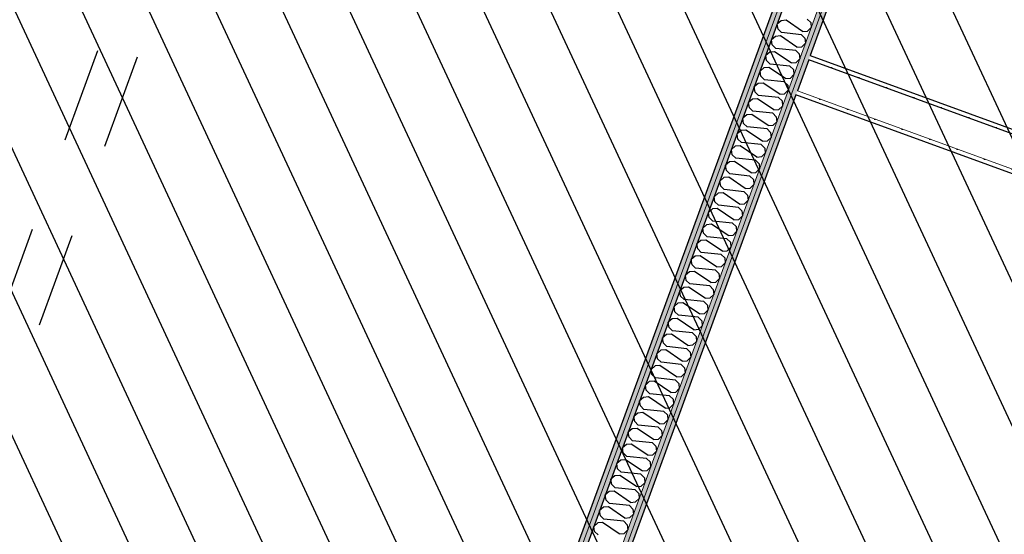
# Model space of a CAD drawing. Header units: millimetres. Extents: x 112481703 to 112588235, y 1264638581 to 1264713486.
# Tile 239 of 256: x 112568111 to 112571029, y 1264672463 to 1264673990. Entities that reach past the tile are written whole.
import ezdxf
from ezdxf.enums import TextEntityAlignment as Align

# ---------------------------------------------------------------- set-up
doc = ezdxf.new("R2010")
doc.units = ezdxf.units.MM
doc.header["$LTSCALE"] = 0.5
doc.header["$MEASUREMENT"] = 0
doc.linetypes.add('PLINE', pattern=[0])
doc.linetypes.add('Stiplet', pattern=[1128.888893, 564.444447, -564.444447])
doc.layers.add('235- Utvendig kledning og overflate', color=7, linetype='Continuous', lineweight=0)
doc.layers.add('236- Innvendig kledning og overflate', color=7, linetype='Continuous', lineweight=0)
for name, color, linetype in [('862- M___Nettoareal', 7, 'Continuous'), ('862- M___Nettoareal (1-100)', 7, 'Continuous'), ('862- M___Nettoareal(Polylinje)', 7, 'Continuous'), ('LA_farge_dekke_asfalt2', 7, 'Continuous'), ('Yttervegger.A225', 7, 'Continuous'), ('Yttervegger.A225 (Skravur)', 7, 'Continuous')]:
    doc.layers.add(name, color=color, linetype=linetype)
doc.styles.add('GENERATED_STYLE_1', font='arial.ttf')
pattern_1 = [(249.956, (112557650, 1264717795), (-81.357, 29.68231), [0, -50]), (249.956, (112557682.11, 1264717756.67), (-81.357, 29.68231), [0, -50])]

# ---------------------------------------------------------------- blocks, each defined once
blk = doc.blocks.new('Venterom_15_4', base_point=(112572849, 1264672720.4))
at = {"layer": '862- M___Nettoareal(Polylinje)', "linetype": 'PLINE', "flags": 128}
blk.add_lwpolyline([(112575137.3, 1264673821.7), (112572549.7, 1264674765.8), (112570984, 1264675337), (112570453.8, 1264673883.7), (112571697.9, 1264673429.8), (112571655.4, 1264673313.3), (112570411.3, 1264673767.2), (112569154.2, 1264670321.8), (112572339.8, 1264669159.6), (112572323, 1264669113.5), (112575315.5, 1264668021.8), (112575939.3, 1264669731.7), (112573914.6, 1264670470.4)], close=True, dxfattribs=at)
blk = doc.blocks.new('Legekontor_17_5', base_point=(112568609.9, 1264673572.4))
at = {"layer": '862- M___Nettoareal(Polylinje)', "linetype": 'PLINE', "flags": 128}
blk.add_lwpolyline([(112566022.5, 1264671464.3), (112569013.3, 1264670373.2), (112570843.1, 1264675388.5), (112569082, 1264676031), (112567852.3, 1264676479.6), (112567695.1, 1264676048.8)], close=True, dxfattribs=at)
blk = doc.blocks.new('*X211', base_point=(112557650, 1264717795))
at = {"layer": 'Yttervegger.A225 (Skravur)', "linetype": 'PLINE'}
for p, q in [((112570367.6, 1264673987.3), (112570355.9, 1264673977.2)), ((112570382.2, 1264673988.5), (112570367.6, 1264673987.3)), ((112570431.2, 1264673955.3), (112570382.2, 1264673988.5)), ((112570444.7, 1264673992), (112570455.1, 1264673981.8)), ((112570358.3, 1264673961.9), (112570355.9, 1264673977.2)), ((112570368.7, 1264673951.7), (112570358.3, 1264673961.9)), ((112570431.2, 1264673955.3), (112570445.8, 1264673956.4)), ((112570445.8, 1264673956.4), (112570456.4, 1264673966.9)), ((112570455.1, 1264673981.8), (112570456.4, 1264673966.9)), ((112570350.6, 1264673940.8), (112570338.9, 1264673930.6)), ((112570341.3, 1264673915.3), (112570338.9, 1264673930.6)), ((112570365.2, 1264673941.9), (112570350.6, 1264673940.8)), ((112570414.2, 1264673908.7), (112570365.2, 1264673941.9)), ((112570427.7, 1264673945.5), (112570368.7, 1264673951.7)), ((112570427.7, 1264673945.5), (112570438.1, 1264673935.3)), ((112570438.1, 1264673935.3), (112570439.5, 1264673920.3)), ((112570351.7, 1264673905.1), (112570341.3, 1264673915.3)), ((112570410.7, 1264673898.9), (112570351.7, 1264673905.1)), ((112570410.7, 1264673898.9), (112570421.1, 1264673888.7)), ((112570414.2, 1264673908.7), (112570428.8, 1264673909.8)), ((112570428.8, 1264673909.8), (112570439.5, 1264673920.3)), ((112570333.6, 1264673894.2), (112570321.9, 1264673884.1)), ((112570324.4, 1264673868.8), (112570321.9, 1264673884.1)), ((112570334.8, 1264673858.5), (112570324.4, 1264673868.8)), ((112570348.2, 1264673895.3), (112570333.6, 1264673894.2)), ((112570397.3, 1264673862.1), (112570348.2, 1264673895.3)), ((112570411.8, 1264673863.2), (112570422.5, 1264673873.8)), ((112570421.1, 1264673888.7), (112570422.5, 1264673873.8)), ((112570316.6, 1264673847.6), (112570304.9, 1264673837.5)), ((112570331.2, 1264673848.8), (112570316.6, 1264673847.6)), ((112570380.3, 1264673815.5), (112570331.2, 1264673848.8)), ((112570393.7, 1264673852.3), (112570334.8, 1264673858.5)), ((112570393.7, 1264673852.3), (112570404.1, 1264673842.1)), ((112570397.3, 1264673862.1), (112570411.8, 1264673863.2)), ((112570404.1, 1264673842.1), (112570405.5, 1264673827.2)), ((112570307.4, 1264673822.2), (112570304.9, 1264673837.5)), ((112570317.8, 1264673812), (112570307.4, 1264673822.2)), ((112570376.7, 1264673805.8), (112570317.8, 1264673812)), ((112570380.3, 1264673815.5), (112570394.8, 1264673816.7)), ((112570394.8, 1264673816.7), (112570405.5, 1264673827.2)), ((112570299.7, 1264673801.1), (112570287.9, 1264673790.9)), ((112570290.4, 1264673775.6), (112570287.9, 1264673790.9)), ((112570314.2, 1264673802.2), (112570299.7, 1264673801.1)), ((112570363.3, 1264673769), (112570314.2, 1264673802.2)), ((112570376.7, 1264673805.8), (112570387.1, 1264673795.5)), ((112570387.1, 1264673795.5), (112570388.5, 1264673780.6)), ((112570282.7, 1264673754.5), (112570270.9, 1264673744.4)), ((112570297.2, 1264673755.6), (112570282.7, 1264673754.5)), ((112570300.8, 1264673765.4), (112570290.4, 1264673775.6)), ((112570346.3, 1264673722.4), (112570297.2, 1264673755.6)), ((112570359.7, 1264673759.2), (112570300.8, 1264673765.4)), ((112570359.7, 1264673759.2), (112570370.1, 1264673749)), ((112570363.3, 1264673769), (112570377.8, 1264673770.1)), ((112570377.8, 1264673770.1), (112570388.5, 1264673780.6)), ((112570273.4, 1264673729), (112570270.9, 1264673744.4)), ((112570283.8, 1264673718.8), (112570273.4, 1264673729)), ((112570346.3, 1264673722.4), (112570360.8, 1264673723.5)), ((112570360.8, 1264673723.5), (112570371.5, 1264673734.1)), ((112570370.1, 1264673749), (112570371.5, 1264673734.1)), ((112570265.7, 1264673707.9), (112570253.9, 1264673697.8)), ((112570256.4, 1264673682.5), (112570253.9, 1264673697.8)), ((112570280.2, 1264673709), (112570265.7, 1264673707.9)), ((112570329.3, 1264673675.8), (112570280.2, 1264673709)), ((112570342.7, 1264673712.6), (112570283.8, 1264673718.8)), ((112570342.7, 1264673712.6), (112570353.1, 1264673702.4)), ((112570353.1, 1264673702.4), (112570354.5, 1264673687.5)), ((112570266.8, 1264673672.2), (112570256.4, 1264673682.5)), ((112570325.7, 1264673666), (112570266.8, 1264673672.2)), ((112570325.7, 1264673666), (112570336.1, 1264673655.8)), ((112570329.3, 1264673675.8), (112570343.8, 1264673677)), ((112570343.8, 1264673677), (112570354.5, 1264673687.5)), ((112570248.7, 1264673661.3), (112570236.9, 1264673651.2)), ((112570239.4, 1264673635.9), (112570236.9, 1264673651.2)), ((112570249.8, 1264673625.7), (112570239.4, 1264673635.9)), ((112570263.2, 1264673662.5), (112570248.7, 1264673661.3)), ((112570312.3, 1264673629.3), (112570263.2, 1264673662.5)), ((112570326.8, 1264673630.4), (112570337.5, 1264673640.9)), ((112570336.1, 1264673655.8), (112570337.5, 1264673640.9)), ((112570231.7, 1264673614.8), (112570220, 1264673604.6)), ((112570246.2, 1264673615.9), (112570231.7, 1264673614.8)), ((112570295.3, 1264673582.7), (112570246.2, 1264673615.9)), ((112570308.7, 1264673619.5), (112570249.8, 1264673625.7)), ((112570308.7, 1264673619.5), (112570319.1, 1264673609.3)), ((112570312.3, 1264673629.3), (112570326.8, 1264673630.4)), ((112570319.1, 1264673609.3), (112570320.5, 1264673594.3)), ((112570222.4, 1264673589.3), (112570220, 1264673604.6)), ((112570232.8, 1264673579.1), (112570222.4, 1264673589.3)), ((112570291.7, 1264673572.9), (112570232.8, 1264673579.1)), ((112570295.3, 1264673582.7), (112570309.9, 1264673583.8)), ((112570309.9, 1264673583.8), (112570320.5, 1264673594.3)), ((112570214.7, 1264673568.2), (112570203, 1264673558.1)), ((112570205.4, 1264673542.8), (112570203, 1264673558.1)), ((112570229.2, 1264673569.3), (112570214.7, 1264673568.2)), ((112570278.3, 1264673536.1), (112570229.2, 1264673569.3)), ((112570291.7, 1264673572.9), (112570302.1, 1264673562.7)), ((112570292.9, 1264673537.2), (112570303.5, 1264673547.8)), ((112570302.1, 1264673562.7), (112570303.5, 1264673547.8)), ((112570197.7, 1264673521.6), (112570186, 1264673511.5)), ((112570212.2, 1264673522.8), (112570197.7, 1264673521.6)), ((112570215.8, 1264673532.5), (112570205.4, 1264673542.8)), ((112570261.3, 1264673489.5), (112570212.2, 1264673522.8)), ((112570274.8, 1264673526.3), (112570215.8, 1264673532.5)), ((112570274.8, 1264673526.3), (112570285.2, 1264673516.1)), ((112570278.3, 1264673536.1), (112570292.9, 1264673537.2)), ((112570188.4, 1264673496.2), (112570186, 1264673511.5)), ((112570198.8, 1264673486), (112570188.4, 1264673496.2)), ((112570261.3, 1264673489.5), (112570275.9, 1264673490.7)), ((112570275.9, 1264673490.7), (112570286.5, 1264673501.2)), ((112570285.2, 1264673516.1), (112570286.5, 1264673501.2)), ((112570180.7, 1264673475.1), (112570169, 1264673464.9)), ((112570171.4, 1264673449.6), (112570169, 1264673464.9)), ((112570195.3, 1264673476.2), (112570180.7, 1264673475.1)), ((112570244.3, 1264673443), (112570195.3, 1264673476.2)), ((112570257.8, 1264673479.8), (112570198.8, 1264673486)), ((112570257.8, 1264673479.8), (112570268.2, 1264673469.5)), ((112570268.2, 1264673469.5), (112570269.5, 1264673454.6)), ((112570181.8, 1264673439.4), (112570171.4, 1264673449.6)), ((112570240.8, 1264673433.2), (112570181.8, 1264673439.4)), ((112570240.8, 1264673433.2), (112570251.2, 1264673423)), ((112570244.3, 1264673443), (112570258.9, 1264673444.1)), ((112570258.9, 1264673444.1), (112570269.5, 1264673454.6)), ((112570163.7, 1264673428.5), (112570152, 1264673418.4)), ((112570154.4, 1264673403), (112570152, 1264673418.4)), ((112570164.8, 1264673392.8), (112570154.4, 1264673403)), ((112570178.3, 1264673429.6), (112570163.7, 1264673428.5)), ((112570227.3, 1264673396.4), (112570178.3, 1264673429.6)), ((112570241.9, 1264673397.5), (112570252.5, 1264673408.1)), ((112570251.2, 1264673423), (112570252.5, 1264673408.1)), ((112570146.7, 1264673381.9), (112570135, 1264673371.8)), ((112570161.3, 1264673383), (112570146.7, 1264673381.9)), ((112570210.4, 1264673349.8), (112570161.3, 1264673383)), ((112570223.8, 1264673386.6), (112570164.8, 1264673392.8)), ((112570223.8, 1264673386.6), (112570234.2, 1264673376.4)), ((112570227.3, 1264673396.4), (112570241.9, 1264673397.5)), ((112570234.2, 1264673376.4), (112570235.6, 1264673361.5)), ((112570137.5, 1264673356.5), (112570135, 1264673371.8)), ((112570147.9, 1264673346.2), (112570137.5, 1264673356.5)), ((112570206.8, 1264673340), (112570147.9, 1264673346.2)), ((112570210.4, 1264673349.8), (112570224.9, 1264673351)), ((112570224.9, 1264673351), (112570235.6, 1264673361.5)), ((112570129.7, 1264673335.3), (112570118, 1264673325.2)), ((112570120.5, 1264673309.9), (112570118, 1264673325.2)), ((112570144.3, 1264673336.5), (112570129.7, 1264673335.3)), ((112570193.4, 1264673303.3), (112570144.3, 1264673336.5)), ((112570206.8, 1264673340), (112570217.2, 1264673329.8)), ((112570207.9, 1264673304.4), (112570218.6, 1264673314.9)), ((112570217.2, 1264673329.8), (112570218.6, 1264673314.9)), ((112570112.8, 1264673288.8), (112570101, 1264673278.6)), ((112570127.3, 1264673289.9), (112570112.8, 1264673288.8)), ((112570130.9, 1264673299.7), (112570120.5, 1264673309.9)), ((112570176.4, 1264673256.7), (112570127.3, 1264673289.9)), ((112570189.8, 1264673293.5), (112570130.9, 1264673299.7)), ((112570189.8, 1264673293.5), (112570200.2, 1264673283.3)), ((112570193.4, 1264673303.3), (112570207.9, 1264673304.4)), ((112570103.5, 1264673263.3), (112570101, 1264673278.6)), ((112570113.9, 1264673253.1), (112570103.5, 1264673263.3)), ((112570176.4, 1264673256.7), (112570190.9, 1264673257.8)), ((112570190.9, 1264673257.8), (112570201.6, 1264673268.3)), ((112570200.2, 1264673283.3), (112570201.6, 1264673268.3)), ((112570095.8, 1264673242.2), (112570084, 1264673232.1)), ((112570086.5, 1264673216.8), (112570084, 1264673232.1)), ((112570110.3, 1264673243.3), (112570095.8, 1264673242.2)), ((112570159.4, 1264673210.1), (112570110.3, 1264673243.3)), ((112570172.8, 1264673246.9), (112570113.9, 1264673253.1)), ((112570172.8, 1264673246.9), (112570183.2, 1264673236.7)), ((112570183.2, 1264673236.7), (112570184.6, 1264673221.8)), ((112570096.9, 1264673206.5), (112570086.5, 1264673216.8)), ((112570155.8, 1264673200.3), (112570096.9, 1264673206.5)), ((112570155.8, 1264673200.3), (112570166.2, 1264673190.1)), ((112570159.4, 1264673210.1), (112570173.9, 1264673211.2)), ((112570173.9, 1264673211.2), (112570184.6, 1264673221.8)), ((112570078.8, 1264673195.6), (112570067, 1264673185.5)), ((112570069.5, 1264673170.2), (112570067, 1264673185.5)), ((112570079.9, 1264673160), (112570069.5, 1264673170.2)), ((112570093.3, 1264673196.8), (112570078.8, 1264673195.6)), ((112570142.4, 1264673163.5), (112570093.3, 1264673196.8)), ((112570156.9, 1264673164.7), (112570167.6, 1264673175.2)), ((112570166.2, 1264673190.1), (112570167.6, 1264673175.2)), ((112570061.8, 1264673149.1), (112570050, 1264673138.9)), ((112570076.3, 1264673150.2), (112570061.8, 1264673149.1)), ((112570125.4, 1264673117), (112570076.3, 1264673150.2)), ((112570138.8, 1264673153.8), (112570079.9, 1264673160)), ((112570138.8, 1264673153.8), (112570149.2, 1264673143.5)), ((112570142.4, 1264673163.5), (112570156.9, 1264673164.7)), ((112570149.2, 1264673143.5), (112570150.6, 1264673128.6)), ((112570052.5, 1264673123.6), (112570050, 1264673138.9)), ((112570062.9, 1264673113.4), (112570052.5, 1264673123.6)), ((112570121.8, 1264673107.2), (112570062.9, 1264673113.4)), ((112570125.4, 1264673117), (112570139.9, 1264673118.1)), ((112570139.9, 1264673118.1), (112570150.6, 1264673128.6)), ((112570044.8, 1264673102.5), (112570033, 1264673092.4)), ((112570035.5, 1264673077), (112570033, 1264673092.4)), ((112570059.3, 1264673103.6), (112570044.8, 1264673102.5)), ((112570108.4, 1264673070.4), (112570059.3, 1264673103.6)), ((112570121.8, 1264673107.2), (112570132.2, 1264673097)), ((112570123, 1264673071.5), (112570133.6, 1264673082.1)), ((112570132.2, 1264673097), (112570133.6, 1264673082.1)), ((112570027.8, 1264673055.9), (112570016.1, 1264673045.8)), ((112570042.3, 1264673057), (112570027.8, 1264673055.9)), ((112570045.9, 1264673066.8), (112570035.5, 1264673077)), ((112570091.4, 1264673023.8), (112570042.3, 1264673057)), ((112570104.8, 1264673060.6), (112570045.9, 1264673066.8)), ((112570104.8, 1264673060.6), (112570115.2, 1264673050.4)), ((112570108.4, 1264673070.4), (112570123, 1264673071.5)), ((112570018.5, 1264673030.5), (112570016.1, 1264673045.8)), ((112570028.9, 1264673020.2), (112570018.5, 1264673030.5)), ((112570091.4, 1264673023.8), (112570106, 1264673025)), ((112570106, 1264673025), (112570116.6, 1264673035.5)), ((112570115.2, 1264673050.4), (112570116.6, 1264673035.5)), ((112570010.8, 1264673009.3), (112569999.1, 1264672999.2)), ((112570001.5, 1264672983.9), (112569999.1, 1264672999.2)), ((112570025.3, 1264673010.5), (112570010.8, 1264673009.3)), ((112570074.4, 1264672977.3), (112570025.3, 1264673010.5)), ((112570087.8, 1264673014), (112570028.9, 1264673020.2)), ((112570087.8, 1264673014), (112570098.2, 1264673003.8)), ((112570098.2, 1264673003.8), (112570099.6, 1264672988.9)), ((112570011.9, 1264672973.7), (112570001.5, 1264672983.9)), ((112570070.9, 1264672967.5), (112570011.9, 1264672973.7)), ((112570070.9, 1264672967.5), (112570081.3, 1264672957.2)), ((112570074.4, 1264672977.3), (112570089, 1264672978.4)), ((112570089, 1264672978.4), (112570099.6, 1264672988.9)), ((112569993.8, 1264672962.8), (112569982.1, 1264672952.6)), ((112569984.5, 1264672937.3), (112569982.1, 1264672952.6)), ((112569994.9, 1264672927.1), (112569984.5, 1264672937.3)), ((112570008.4, 1264672963.9), (112569993.8, 1264672962.8)), ((112570057.4, 1264672930.7), (112570008.4, 1264672963.9)), ((112570072, 1264672931.8), (112570082.6, 1264672942.3)), ((112570081.3, 1264672957.2), (112570082.6, 1264672942.3)), ((112569976.8, 1264672916.2), (112569965.1, 1264672906.1)), ((112569967.5, 1264672890.8), (112569965.1, 1264672906.1)), ((112569991.4, 1264672917.3), (112569976.8, 1264672916.2)), ((112570040.4, 1264672884.1), (112569991.4, 1264672917.3)), ((112570053.9, 1264672920.9), (112569994.9, 1264672927.1)), ((112570053.9, 1264672920.9), (112570064.3, 1264672910.7)), ((112570057.4, 1264672930.7), (112570072, 1264672931.8)), ((112570064.3, 1264672910.7), (112570065.6, 1264672895.8)), ((112569977.9, 1264672880.5), (112569967.5, 1264672890.8)), ((112570036.9, 1264672874.3), (112569977.9, 1264672880.5)), ((112570040.4, 1264672884.1), (112570055, 1264672885.2)), ((112570055, 1264672885.2), (112570065.6, 1264672895.8)), ((112569959.8, 1264672869.6), (112569948.1, 1264672859.5)), ((112569950.6, 1264672844.2), (112569948.1, 1264672859.5)), ((112569974.4, 1264672870.7), (112569959.8, 1264672869.6)), ((112570023.5, 1264672837.5), (112569974.4, 1264672870.7)), ((112570036.9, 1264672874.3), (112570047.3, 1264672864.1)), ((112570038, 1264672838.7), (112570048.7, 1264672849.2)), ((112570047.3, 1264672864.1), (112570048.7, 1264672849.2)), ((112569942.8, 1264672823.1), (112569931.1, 1264672812.9)), ((112569957.4, 1264672824.2), (112569942.8, 1264672823.1)), ((112569961, 1264672834), (112569950.6, 1264672844.2)), ((112570006.5, 1264672791), (112569957.4, 1264672824.2)), ((112570019.9, 1264672827.8), (112569961, 1264672834)), ((112570019.9, 1264672827.8), (112570030.3, 1264672817.5)), ((112570023.5, 1264672837.5), (112570038, 1264672838.7)), ((112569933.6, 1264672797.6), (112569931.1, 1264672812.9)), ((112569944, 1264672787.4), (112569933.6, 1264672797.6)), ((112570006.5, 1264672791), (112570021, 1264672792.1)), ((112570021, 1264672792.1), (112570031.7, 1264672802.6)), ((112570030.3, 1264672817.5), (112570031.7, 1264672802.6)), ((112569925.8, 1264672776.5), (112569914.1, 1264672766.4)), ((112569916.6, 1264672751), (112569914.1, 1264672766.4)), ((112569940.4, 1264672777.6), (112569925.8, 1264672776.5)), ((112569989.5, 1264672744.4), (112569940.4, 1264672777.6)), ((112570002.9, 1264672781.2), (112569944, 1264672787.4)), ((112570002.9, 1264672781.2), (112570013.3, 1264672771)), ((112570013.3, 1264672771), (112570014.7, 1264672756)), ((112569923.4, 1264672731), (112569908.9, 1264672729.9)), ((112569927, 1264672740.8), (112569916.6, 1264672751)), ((112569972.5, 1264672697.8), (112569923.4, 1264672731)), ((112569985.9, 1264672734.6), (112569927, 1264672740.8)), ((112569985.9, 1264672734.6), (112569996.3, 1264672724.4)), ((112569989.5, 1264672744.4), (112570004, 1264672745.5)), ((112570004, 1264672745.5), (112570014.7, 1264672756)), ((112569908.9, 1264672729.9), (112569897.1, 1264672719.8)), ((112569899.6, 1264672704.5), (112569897.1, 1264672719.8)), ((112569910, 1264672694.2), (112569899.6, 1264672704.5)), ((112569987, 1264672699), (112569997.7, 1264672709.5)), ((112569996.3, 1264672724.4), (112569997.7, 1264672709.5)), ((112569891.9, 1264672683.3), (112569880.1, 1264672673.2)), ((112569882.6, 1264672657.9), (112569880.1, 1264672673.2)), ((112569906.4, 1264672684.5), (112569891.9, 1264672683.3)), ((112569955.5, 1264672651.3), (112569906.4, 1264672684.5)), ((112569968.9, 1264672688), (112569910, 1264672694.2)), ((112569968.9, 1264672688), (112569979.3, 1264672677.8)), ((112569972.5, 1264672697.8), (112569987, 1264672699)), ((112569979.3, 1264672677.8), (112569980.7, 1264672662.9)), ((112569893, 1264672647.7), (112569882.6, 1264672657.9)), ((112569951.9, 1264672641.5), (112569893, 1264672647.7)), ((112569955.5, 1264672651.3), (112569970, 1264672652.4)), ((112569970, 1264672652.4), (112569980.7, 1264672662.9)), ((112569874.9, 1264672636.8), (112569863.1, 1264672626.6)), ((112569865.6, 1264672611.3), (112569863.1, 1264672626.6)), ((112569889.4, 1264672637.9), (112569874.9, 1264672636.8)), ((112569938.5, 1264672604.7), (112569889.4, 1264672637.9)), ((112569951.9, 1264672641.5), (112569962.3, 1264672631.2)), ((112569953, 1264672605.8), (112569963.7, 1264672616.3)), ((112569962.3, 1264672631.2), (112569963.7, 1264672616.3)), ((112569857.9, 1264672590.2), (112569846.1, 1264672580.1)), ((112569872.4, 1264672591.3), (112569857.9, 1264672590.2)), ((112569876, 1264672601.1), (112569865.6, 1264672611.3)), ((112569921.5, 1264672558.1), (112569872.4, 1264672591.3)), ((112569934.9, 1264672594.9), (112569876, 1264672601.1)), ((112569934.9, 1264672594.9), (112569945.3, 1264672584.7)), ((112569938.5, 1264672604.7), (112569953, 1264672605.8)), ((112569945.3, 1264672584.7), (112569946.7, 1264672569.8)), ((112569848.6, 1264672564.8), (112569846.1, 1264672580.1)), ((112569859, 1264672554.5), (112569848.6, 1264672564.8)), ((112569921.5, 1264672558.1), (112569936, 1264672559.2)), ((112569936, 1264672559.2), (112569946.7, 1264672569.8)), ((112569840.9, 1264672543.6), (112569829.2, 1264672533.5)), ((112569831.6, 1264672518.2), (112569829.2, 1264672533.5)), ((112569855.4, 1264672544.7), (112569840.9, 1264672543.6)), ((112569904.5, 1264672511.5), (112569855.4, 1264672544.7)), ((112569917.9, 1264672548.3), (112569859, 1264672554.5)), ((112569917.9, 1264672548.3), (112569928.3, 1264672538.1)), ((112569928.3, 1264672538.1), (112569929.7, 1264672523.2)), ((112569823.9, 1264672497.1), (112569812.2, 1264672486.9)), ((112569838.4, 1264672498.2), (112569823.9, 1264672497.1)), ((112569842, 1264672508), (112569831.6, 1264672518.2)), ((112569887.5, 1264672465), (112569838.4, 1264672498.2)), ((112569900.9, 1264672501.8), (112569842, 1264672508)), ((112569900.9, 1264672501.8), (112569911.3, 1264672491.5)), ((112569904.5, 1264672511.5), (112569919.1, 1264672512.7)), ((112569919.1, 1264672512.7), (112569929.7, 1264672523.2)), ((112569814.6, 1264672471.6), (112569812.2, 1264672486.9)), ((112569825, 1264672461.4), (112569814.6, 1264672471.6)), ((112569902.1, 1264672466.1), (112569912.7, 1264672476.6)), ((112569911.3, 1264672491.5), (112569912.7, 1264672476.6)), ((112569887.5, 1264672465), (112569902.1, 1264672466.1))]:
    blk.add_line(p, q, dxfattribs=at)
blk = doc.blocks.new('Label_69', base_point=(112572284.7, 1264672030))
at = {"layer": '862- M___Nettoareal (1-100)', "char_height": 200, "attachment_point": 1, "rotation": 249.956, "style": 'GENERATED_STYLE_1'}
for s, insert in [('\\A1;{\\pql;\\pt0,241000;\\fArial|b0|i0|c0|p0;\\W1.000000;27,4\\fArial|b0|i0|c0|p0;\\W1.000000;\\A1{\\H.66x;\\S^  ;}\\fArial|b0|i0|c0|p0;\\W1.000000; m\\fArial|b0|i0|c0|p0;\\W1.000000;\\A1{\\H.66x;\\S2^  ;}\\fArial|b0|i0|c0|p0;\\W1.000000;\\fArial|b0|i0|c0|p0;\\W1.000000;\\fArial|b0|i0|c0|p0;\\W1.000000;\\fArial|b0|i0|c0|p0;\\W1.000000;\\fArial|b0|i0|c0|p0;\\W1.000000;\\fArial|b0|i0|c0|p0;\\W1.000000;\\fArial|b0|i0|c0|p0;\\W1.000000;\\A1{\\H.66x;\\S^  ;}\\fArial|b0|i0|c0|p0;\\W1.000000;\\fArial|b0|i0|c0|p0;\\W1.000000;\\A1{\\H.66x;\\S^  ;}\\fArial|b0|i0|c0|p0;\\W1.000000;\\fArial|b0|i0|c0|p0;\\W1.000000;\\fArial|b0|i0|c0|p0;\\W1.000000;\\fArial|b0|i0|c0|p0;\\W1.000000;\\fArial|b0|i0|c0|p0;\\W1.000000;\\fArial|b0|i0|c0|p0;\\W1.000000;\\fArial|b0|i0|c0|p0;\\W1.000000;\\A1{\\H.66x;\\S^  ;}\\fArial|b0|i0|c0|p0;\\W1.000000;\\fArial|b0|i0|c0|p0;\\W1.000000;\\A1{\\H.66x;\\S^  ;}\\fArial|b0|i0|c0|p0;\\W1.000000;\\fArial|b0|i0|c0|p0;\\W1.000000;\\fArial|b0|i0|c0|p0;\\W1.000000;\\fArial|b0|i0|c0|p0;\\W1.000000;\\fArial|b0|i0|c0|p0;\\W1.000000;\\fArial|b0|i0|c0|p0;\\W1.000000;\\fArial|b0|i0|c0|p0;\\W1.000000;\\A1{\\H.66x;\\S^  ;}\\fArial|b0|i0|c0|p0;\\W1.000000;\\fArial|b0|i0|c0|p0;\\W1.000000;\\A1{\\H.66x;\\S^  ;}\\fArial|b0|i0|c0|p0;\\W1.000000;\\fArial|b0|i0|c0|p0;\\W1.000000;\\fArial|b0|i0|c0|p0;\\W1.000000;\\fArial|b0|i0|c0|p0;\\W1.000000;\\fArial|b0|i0|c0|p0;\\W1.000000;\\fArial|b0|i0|c0|p0;\\W1.000000;\\fArial|b0|i0|c0|p0;\\W1.000000;\\A1{\\H.66x;\\S^  ;}\\fArial|b0|i0|c0|p0;\\W1.000000;\\fArial|b0|i0|c0|p0;\\W1.000000;\\A1{\\H.66x;\\S^  ;}\\fArial|b0|i0|c0|p0;\\W1.000000;\\fArial|b0|i0|c0|p0;\\W1.000000;\\fArial|b0|i0|c0|p0;\\W1.000000;\\fArial|b0|i0|c0|p0;\\W1.000000;\\fArial|b0|i0|c0|p0;\\W1.000000;\\fArial|b0|i0|c0|p0;\\W1.000000;\\fArial|b0|i0|c0|p0;\\W1.000000;\\fArial|b0|i0|c0|p0;\\W1.000000;}', (112572289.2, 1264672642.6)), ('\\A1;{\\pql;\\pt0,241000;\\fArial|b0|i0|c0|p0;\\W1.000000;Venterom\\fArial|b0|i0|c0|p0;\\W1.000000;\\A1{\\H.66x;\\S^  ;}\\fArial|b0|i0|c0|p0;\\W1.000000;\\fArial|b0|i0|c0|p0;\\W1.000000;\\A1{\\H.66x;\\S^  ;}\\fArial|b0|i0|c0|p0;\\W1.000000;\\fArial|b0|i0|c0|p0;\\W1.000000;\\fArial|b0|i0|c0|p0;\\W1.000000;\\fArial|b0|i0|c0|p0;\\W1.000000;\\fArial|b0|i0|c0|p0;\\W1.000000;\\fArial|b0|i0|c0|p0;\\W1.000000;\\fArial|b0|i0|c0|p0;\\W1.000000;\\A1{\\H.66x;\\S^  ;}\\fArial|b0|i0|c0|p0;\\W1.000000;\\fArial|b0|i0|c0|p0;\\W1.000000;\\A1{\\H.66x;\\S^  ;}\\fArial|b0|i0|c0|p0;\\W1.000000;\\fArial|b0|i0|c0|p0;\\W1.000000;\\fArial|b0|i0|c0|p0;\\W1.000000;\\fArial|b0|i0|c0|p0;\\W1.000000;\\fArial|b0|i0|c0|p0;\\W1.000000;\\fArial|b0|i0|c0|p0;\\W1.000000;\\fArial|b0|i0|c0|p0;\\W1.000000;\\A1{\\H.66x;\\S^  ;}\\fArial|b0|i0|c0|p0;\\W1.000000;\\fArial|b0|i0|c0|p0;\\W1.000000;\\A1{\\H.66x;\\S^  ;}\\fArial|b0|i0|c0|p0;\\W1.000000;\\fArial|b0|i0|c0|p0;\\W1.000000;\\fArial|b0|i0|c0|p0;\\W1.000000;\\fArial|b0|i0|c0|p0;\\W1.000000;\\fArial|b0|i0|c0|p0;\\W1.000000;\\fArial|b0|i0|c0|p0;\\W1.000000;\\fArial|b0|i0|c0|p0;\\W1.000000;\\A1{\\H.66x;\\S^  ;}\\fArial|b0|i0|c0|p0;\\W1.000000;\\fArial|b0|i0|c0|p0;\\W1.000000;\\A1{\\H.66x;\\S^  ;}\\fArial|b0|i0|c0|p0;\\W1.000000;\\fArial|b0|i0|c0|p0;\\W1.000000;\\fArial|b0|i0|c0|p0;\\W1.000000;\\fArial|b0|i0|c0|p0;\\W1.000000;\\fArial|b0|i0|c0|p0;\\W1.000000;\\fArial|b0|i0|c0|p0;\\W1.000000;\\fArial|b0|i0|c0|p0;\\W1.000000;\\A1{\\H.66x;\\S^  ;}\\fArial|b0|i0|c0|p0;\\W1.000000;\\fArial|b0|i0|c0|p0;\\W1.000000;\\A1{\\H.66x;\\S^  ;}\\fArial|b0|i0|c0|p0;\\W1.000000;\\fArial|b0|i0|c0|p0;\\W1.000000;\\fArial|b0|i0|c0|p0;\\W1.000000;\\fArial|b0|i0|c0|p0;\\W1.000000;\\fArial|b0|i0|c0|p0;\\W1.000000;\\fArial|b0|i0|c0|p0;\\W1.000000;\\fArial|b0|i0|c0|p0;\\W1.000000;\\fArial|b0|i0|c0|p0;\\W1.000000;}', (112572587.1, 1264672533.9)), ('\\A1;{\\pql;\\pt0,241000;\\fArial|b0|i0|c0|p0;\\W1.000000;15\\fArial|b0|i0|c0|p0;\\W1.000000;\\A1{\\H.66x;\\S^  ;}\\fArial|b0|i0|c0|p0;\\W1.000000;\\fArial|b0|i0|c0|p0;\\W1.000000;\\A1{\\H.66x;\\S^  ;}\\fArial|b0|i0|c0|p0;\\W1.000000;\\fArial|b0|i0|c0|p0;\\W1.000000;\\fArial|b0|i0|c0|p0;\\W1.000000;\\fArial|b0|i0|c0|p0;\\W1.000000;\\fArial|b0|i0|c0|p0;\\W1.000000;\\fArial|b0|i0|c0|p0;\\W1.000000;\\fArial|b0|i0|c0|p0;\\W1.000000;\\A1{\\H.66x;\\S^  ;}\\fArial|b0|i0|c0|p0;\\W1.000000;\\fArial|b0|i0|c0|p0;\\W1.000000;\\A1{\\H.66x;\\S^  ;}\\fArial|b0|i0|c0|p0;\\W1.000000;\\fArial|b0|i0|c0|p0;\\W1.000000;\\fArial|b0|i0|c0|p0;\\W1.000000;\\fArial|b0|i0|c0|p0;\\W1.000000;\\fArial|b0|i0|c0|p0;\\W1.000000;\\fArial|b0|i0|c0|p0;\\W1.000000;\\fArial|b0|i0|c0|p0;\\W1.000000;\\A1{\\H.66x;\\S^  ;}\\fArial|b0|i0|c0|p0;\\W1.000000;\\fArial|b0|i0|c0|p0;\\W1.000000;\\A1{\\H.66x;\\S^  ;}\\fArial|b0|i0|c0|p0;\\W1.000000;\\fArial|b0|i0|c0|p0;\\W1.000000;\\fArial|b0|i0|c0|p0;\\W1.000000;\\fArial|b0|i0|c0|p0;\\W1.000000;\\fArial|b0|i0|c0|p0;\\W1.000000;\\fArial|b0|i0|c0|p0;\\W1.000000;\\fArial|b0|i0|c0|p0;\\W1.000000;\\A1{\\H.66x;\\S^  ;}\\fArial|b0|i0|c0|p0;\\W1.000000;\\fArial|b0|i0|c0|p0;\\W1.000000;\\A1{\\H.66x;\\S^  ;}\\fArial|b0|i0|c0|p0;\\W1.000000;\\fArial|b0|i0|c0|p0;\\W1.000000;\\fArial|b0|i0|c0|p0;\\W1.000000;\\fArial|b0|i0|c0|p0;\\W1.000000;\\fArial|b0|i0|c0|p0;\\W1.000000;\\fArial|b0|i0|c0|p0;\\W1.000000;\\fArial|b0|i0|c0|p0;\\W1.000000;\\A1{\\H.66x;\\S^  ;}\\fArial|b0|i0|c0|p0;\\W1.000000;\\fArial|b0|i0|c0|p0;\\W1.000000;\\A1{\\H.66x;\\S^  ;}\\fArial|b0|i0|c0|p0;\\W1.000000;\\fArial|b0|i0|c0|p0;\\W1.000000;\\fArial|b0|i0|c0|p0;\\W1.000000;\\fArial|b0|i0|c0|p0;\\W1.000000;\\fArial|b0|i0|c0|p0;\\W1.000000;\\fArial|b0|i0|c0|p0;\\W1.000000;\\fArial|b0|i0|c0|p0;\\W1.000000;\\fArial|b0|i0|c0|p0;\\W1.000000;}', (112572889.2, 1264672445))]:
    blk.add_mtext(s, dxfattribs=dict(at, insert=insert))
at = {"layer": '862- M___Nettoareal (1-100)', "style": 'GENERATED_STYLE_1'}
for tag, p in [('DUMMY_108', (112572341.7, 1264672644.8)), ('DUMMY_107', (112572636.9, 1264672537)), ('DUMMY_106', (112572932.2, 1264672429.3))]:
    blk.add_attdef(tag, text='', height=200, rotation=249.956, dxfattribs=at).set_placement(p, align=Align.TOP_LEFT)

msp = doc.modelspace()

# ---------------------------------------------------------------- hatches: boundary and pattern name
at = {"layer": 'LA_farge_dekke_asfalt2', "linetype": 'Continuous'}
h = msp.add_hatch(dxfattribs=at)
h.set_pattern_fill('Murverk', color=256, style=0, pattern_type=2)
h.set_pattern_definition([(294.956, (112557650, 1264717795), (163.1938, 75.94596), [])])
h.paths.add_polyline_path([(112562670.3, 1264672618.4), (112565507.4, 1264680394.8), (112573384.4, 1264677521), (112579262.4, 1264693632), (112587341.4, 1264690684.4), (112579714.9, 1264669780.9), (112576475.3, 1264670962.9), (112575386.6, 1264667979)])
at = {"layer": 'Yttervegger.A225 (Skravur)', "linetype": 'Continuous'}
h = msp.add_hatch(dxfattribs=at)
h.set_pattern_fill('Prikker_tett', color=256, style=0, pattern_type=2)
h.set_pattern_definition(pattern_1)
h.paths.add_polyline_path([(112570843.1, 1264675388.5), (112569013.3, 1264670373.2), (112569025.5, 1264670368.7), (112570855.3, 1264675384)])
h = msp.add_hatch(dxfattribs=at)
h.set_pattern_fill('Prikker_tett', color=256, style=0, pattern_type=2)
h.set_pattern_definition(pattern_1)
h.paths.add_polyline_path([(112570855.3, 1264675384), (112569025.5, 1264670368.7), (112569037.7, 1264670364.3), (112570867.5, 1264675379.5)])
h = msp.add_hatch(dxfattribs=at)
h.set_pattern_fill('Prikker_tett', color=256, style=0, pattern_type=2)
h.set_pattern_definition(pattern_1)
h.paths.add_polyline_path([(112569142, 1264670326.2), (112570971.8, 1264675341.5), (112570959.6, 1264675346), (112569129.8, 1264670330.7)])
h = msp.add_hatch(dxfattribs=at)
h.set_pattern_fill('Prikker_tett', color=256, style=0, pattern_type=2)
h.set_pattern_definition(pattern_1)
h.paths.add_polyline_path([(112569154.2, 1264670321.8), (112570984, 1264675337), (112570971.8, 1264675341.5), (112569142, 1264670326.2)])
h = msp.add_hatch(dxfattribs=at)
h.set_pattern_fill('Prikker_tett', color=256, style=0, pattern_type=2)
h.set_pattern_definition(pattern_1)
h.paths.add_polyline_path([(112571697.9, 1264673429.8), (112570453.8, 1264673883.7), (112570449.3, 1264673871.5), (112571693.5, 1264673417.5)])
h = msp.add_hatch(dxfattribs=at)
h.set_pattern_fill('Prikker_tett', color=256, style=0, pattern_type=2)
h.set_pattern_definition(pattern_1)
h.paths.add_polyline_path([(112570411.3, 1264673767.2), (112571655.4, 1264673313.3), (112571659.9, 1264673325.5), (112570415.7, 1264673779.4)])

# ---------------------------------------------------------------- linework, layer by layer
at = {"layer": '235- Utvendig kledning og overflate', "linetype": 'PLINE'}
msp.add_line((112570855.3, 1264675384), (112569025.5, 1264670368.7), dxfattribs=at)
at = {"layer": '235- Utvendig kledning og overflate', "linetype": 'PLINE', "flags": 128}
for points in [[(112570843.1, 1264675388.5), (112569013.3, 1264670373.2)], [(112571697.9, 1264673429.8), (112570453.8, 1264673883.7)]]:
    msp.add_lwpolyline(points, dxfattribs=at)
at = {"layer": '236- Innvendig kledning og overflate', "linetype": 'PLINE'}
for p, q in [((112569129.8, 1264670330.7), (112570959.6, 1264675346)), ((112569142, 1264670326.2), (112570971.8, 1264675341.5)), ((112570415.7, 1264673779.4), (112571659.9, 1264673325.5))]:
    msp.add_line(p, q, dxfattribs=at)
at = {"layer": '236- Innvendig kledning og overflate', "linetype": 'PLINE', "flags": 128}
for points in [[(112570453.8, 1264673883.7), (112570984, 1264675337)], [(112570415.7, 1264673779.4), (112570449.3, 1264673871.5)], [(112569154.2, 1264670321.8), (112570411.3, 1264673767.2)], [(112570411.3, 1264673767.2), (112571655.4, 1264673313.3)]]:
    msp.add_lwpolyline(points, dxfattribs=at)
at = {"layer": 'Yttervegger.A225', "linetype": 'PLINE'}
for p, q in [((112570867.5, 1264675379.5), (112569037.7, 1264670364.3)), ((112571693.5, 1264673417.5), (112570449.3, 1264673871.5))]:
    msp.add_line(p, q, dxfattribs=at)
at = {"layer": 'Yttervegger.A225', "linetype": 'Stiplet', "flags": 128}
for points in [[(112569114.6, 1264676019.1), (112567284.9, 1264671003.8)], [(112567395.7, 1264670963.4), (112569225.5, 1264675978.6)]]:
    msp.add_lwpolyline(points, dxfattribs=at)
at = {"layer": 'Yttervegger.A225', "linetype": 'PLINE', "flags": 128}
msp.add_lwpolyline([(112570449.3, 1264673871.5), (112570415.7, 1264673779.4)], dxfattribs=at)

# ---------------------------------------------------------------- block references
at = {"layer": '862- M___Nettoareal', "linetype": 'Continuous'}
for name, p in [('Legekontor_17_5', (112568609.9, 1264673572.4)), ('Venterom_15_4', (112572849, 1264672720.4))]:
    msp.add_blockref(name, p, dxfattribs=at)
at = {"layer": '862- M___Nettoareal (1-100)', "linetype": 'PLINE'}
msp.add_blockref('Label_69', (112572284.7, 1264672030), dxfattribs=at)
at = {"layer": 'Yttervegger.A225'}
msp.add_blockref('*X211', (112557650, 1264717795), dxfattribs=at)

doc.saveas('drawing.dxf')
